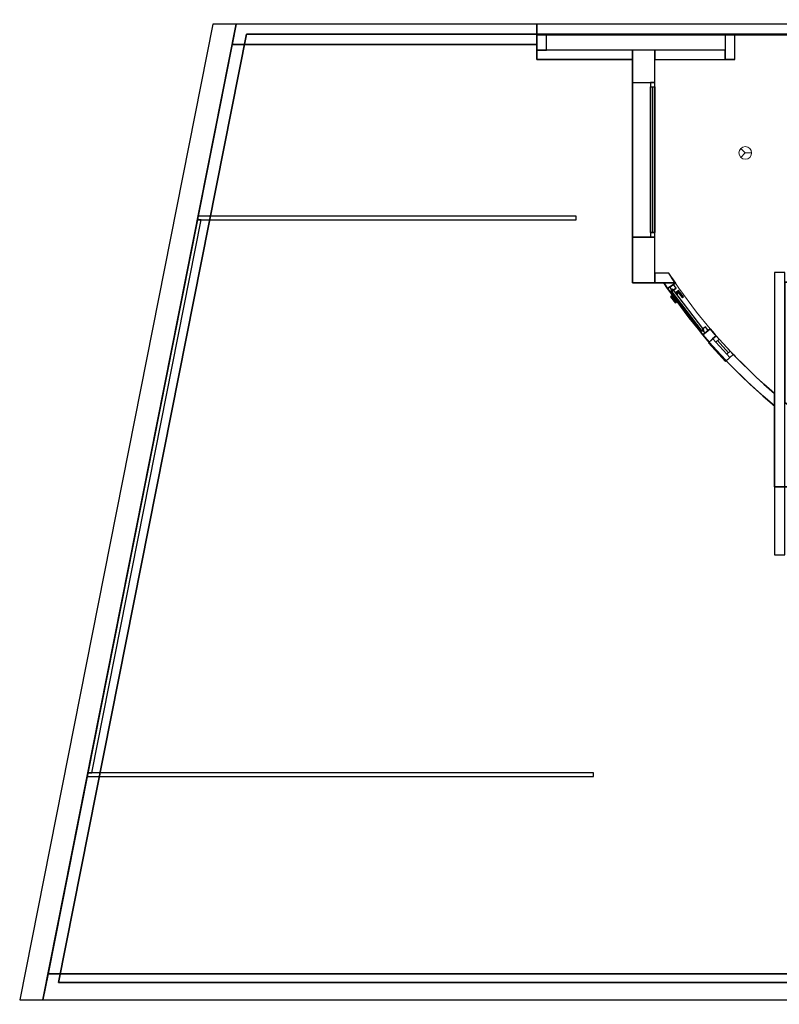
# Model space of a CAD drawing. Header units: metres. Extents: x 397.7 to 427.5, y 12.8 to 28.3.
# Tile 1 of 9: x 397.7 to 409.7, y 12.8 to 28.3. Entities that reach past the tile are written whole.
import ezdxf

# ---------------------------------------------------------------- set-up
doc = ezdxf.new("R2010")
doc.units = ezdxf.units.M
for name, color, linetype, lineweight, true_color in [('01_CARPINTERIA', 5, 'Continuous', 25, 0x0000ff), ('01_PROYECCION CARP', 7, 'Continuous', 25, 0x00007f), ('01_SUELOS', 7, 'Continuous', 25, 0x007f00)]:
    doc.layers.add(name, color=color, linetype=linetype, lineweight=lineweight, true_color=true_color)
for name, color, linetype, lineweight in [('A-DETL-GENF-OTLN', 7, 'Continuous', 18), ('A-GENM-____-OTLN', 7, 'Continuous', 18), ('A-WALL-____-MCUT', 7, 'Continuous', 25), ('A-WALL-____-OTLN', 7, 'Continuous', 25)]:
    doc.layers.add(name, color=color, linetype=linetype, lineweight=lineweight)

# ---------------------------------------------------------------- blocks, each defined once
blk = doc.blocks.new('Family - Forjat P5-151942-09_PCI_PSC')
at = {"layer": '01_SUELOS', "color": 9, "true_color": 0xaad4aa}
for p, q in [((2.965, 14.958), (0, 0)), ((0, 0), (2.965, 14.958)), ((12.532, 14.958), (2.965, 14.958)), ((2.965, 14.958), (12.532, 14.958)), ((12.532, 12.879), (12.532, 14.958)), ((12.532, 14.958), (12.532, 12.879)), ((17.482, 14.958), (17.482, 12.882)), ((17.482, 12.882), (17.482, 14.958)), ((18.779, 14.958), (17.482, 14.958)), ((17.482, 14.958), (18.779, 14.958)), ((18.779, 12.929), (18.779, 14.958)), ((18.779, 14.958), (18.779, 12.929)), ((20.692, 14.958), (20.692, 12.929)), ((20.692, 12.929), (20.692, 14.958)), ((20.842, 14.958), (20.692, 14.958)), ((20.692, 14.958), (20.842, 14.958)), ((20.842, 12.929), (20.842, 14.958)), ((20.842, 14.958), (20.842, 12.929)), ((22.712, 14.958), (22.712, 12.929)), ((22.712, 12.929), (22.712, 14.958)), ((28.518, 14.958), (22.712, 14.958)), ((22.712, 14.958), (28.518, 14.958)), ((25.418, 0), (28.518, 14.958)), ((28.518, 14.958), (25.418, 0)), ((20.692, 12.929), (18.779, 12.929)), ((18.779, 12.929), (20.692, 12.929)), ((22.712, 12.929), (20.842, 12.929)), ((20.842, 12.929), (22.712, 12.929)), ((17.482, 12.882), (12.532, 12.879)), ((12.532, 12.879), (17.482, 12.882)), ((11.452, 9.149), (11.452, 11.049)), ((11.452, 11.049), (11.452, 9.149)), ((11.452, 11.049), (17.192, 11.049)), ((17.192, 11.049), (11.452, 11.049)), ((17.192, 11.049), (17.192, 9.103)), ((17.192, 9.103), (17.192, 11.049)), ((11.519, 9.104), (11.452, 9.149)), ((11.452, 9.149), (11.519, 9.104)), ((11.588, 9.061), (11.519, 9.104)), ((11.519, 9.104), (11.588, 9.061)), ((11.657, 9.019), (11.588, 9.061)), ((11.588, 9.061), (11.657, 9.019)), ((11.727, 8.977), (11.657, 9.019)), ((11.657, 9.019), (11.727, 8.977)), ((17.054, 9.018), (16.985, 8.976)), ((16.985, 8.976), (17.054, 9.018)), ((17.123, 9.06), (17.054, 9.018)), ((17.054, 9.018), (17.123, 9.06)), ((17.192, 9.103), (17.123, 9.06)), ((17.123, 9.06), (17.192, 9.103)), ((11.797, 8.937), (11.727, 8.977)), ((11.727, 8.977), (11.797, 8.937)), ((11.868, 8.898), (11.797, 8.937)), ((11.797, 8.937), (11.868, 8.898)), ((11.94, 8.86), (11.868, 8.898)), ((11.868, 8.898), (11.94, 8.86)), ((12.012, 8.823), (11.94, 8.86)), ((11.94, 8.86), (12.012, 8.823)), ((16.772, 8.859), (16.699, 8.822)), ((16.699, 8.822), (16.772, 8.859)), ((16.843, 8.897), (16.772, 8.859)), ((16.772, 8.859), (16.843, 8.897)), ((16.914, 8.936), (16.843, 8.897)), ((16.843, 8.897), (16.914, 8.936)), ((16.985, 8.976), (16.914, 8.936)), ((16.914, 8.936), (16.985, 8.976)), ((12.084, 8.788), (12.012, 8.823)), ((12.012, 8.823), (12.084, 8.788)), ((12.158, 8.753), (12.084, 8.788)), ((12.084, 8.788), (12.158, 8.753)), ((12.231, 8.72), (12.158, 8.753)), ((12.158, 8.753), (12.231, 8.72)), ((12.306, 8.687), (12.231, 8.72)), ((12.231, 8.72), (12.306, 8.687)), ((16.48, 8.719), (16.405, 8.686)), ((16.405, 8.686), (16.48, 8.719)), ((16.553, 8.752), (16.48, 8.719)), ((16.48, 8.719), (16.553, 8.752)), ((16.627, 8.787), (16.553, 8.752)), ((16.553, 8.752), (16.627, 8.787)), ((16.699, 8.822), (16.627, 8.787)), ((16.627, 8.787), (16.699, 8.822)), ((12.38, 8.656), (12.306, 8.687)), ((12.306, 8.687), (12.38, 8.656)), ((12.456, 8.626), (12.38, 8.656)), ((12.38, 8.656), (12.456, 8.626)), ((12.531, 8.597), (12.456, 8.626)), ((12.456, 8.626), (12.531, 8.597)), ((12.608, 8.57), (12.531, 8.597)), ((12.531, 8.597), (12.608, 8.57)), ((12.684, 8.543), (12.608, 8.57)), ((12.608, 8.57), (12.684, 8.543)), ((12.761, 8.518), (12.684, 8.543)), ((12.684, 8.543), (12.761, 8.518)), ((16.027, 8.542), (15.95, 8.517)), ((15.95, 8.517), (16.027, 8.542)), ((16.103, 8.569), (16.027, 8.542)), ((16.027, 8.542), (16.103, 8.569)), ((16.18, 8.596), (16.103, 8.569)), ((16.103, 8.569), (16.18, 8.596)), ((16.255, 8.625), (16.18, 8.596)), ((16.18, 8.596), (16.255, 8.625)), ((16.331, 8.655), (16.255, 8.625)), ((16.255, 8.625), (16.331, 8.655)), ((16.405, 8.686), (16.331, 8.655)), ((16.331, 8.655), (16.405, 8.686)), ((12.838, 8.494), (12.761, 8.518)), ((12.761, 8.518), (12.838, 8.494)), ((12.916, 8.471), (12.838, 8.494)), ((12.838, 8.494), (12.916, 8.471)), ((12.994, 8.449), (12.916, 8.471)), ((12.916, 8.471), (12.994, 8.449)), ((13.073, 8.429), (12.994, 8.449)), ((12.994, 8.449), (13.073, 8.429)), ((13.151, 8.409), (13.073, 8.429)), ((13.073, 8.429), (13.151, 8.409)), ((13.23, 8.391), (13.151, 8.409)), ((13.151, 8.409), (13.23, 8.391)), ((13.309, 8.374), (13.23, 8.391)), ((13.23, 8.391), (13.309, 8.374)), ((15.481, 8.391), (15.401, 8.374)), ((15.401, 8.374), (15.481, 8.391)), ((15.56, 8.409), (15.481, 8.391)), ((15.481, 8.391), (15.56, 8.409)), ((15.638, 8.428), (15.56, 8.409)), ((15.56, 8.409), (15.638, 8.428)), ((15.717, 8.449), (15.638, 8.428)), ((15.638, 8.428), (15.717, 8.449)), ((15.795, 8.47), (15.717, 8.449)), ((15.717, 8.449), (15.795, 8.47)), ((15.873, 8.493), (15.795, 8.47)), ((15.795, 8.47), (15.873, 8.493)), ((15.95, 8.517), (15.873, 8.493)), ((15.873, 8.493), (15.95, 8.517)), ((13.389, 8.359), (13.309, 8.374)), ((13.309, 8.374), (13.389, 8.359)), ((13.469, 8.345), (13.389, 8.359)), ((13.389, 8.359), (13.469, 8.345)), ((13.549, 8.331), (13.469, 8.345)), ((13.469, 8.345), (13.549, 8.331)), ((13.629, 8.319), (13.549, 8.331)), ((13.549, 8.331), (13.629, 8.319)), ((13.709, 8.309), (13.629, 8.319)), ((13.629, 8.319), (13.709, 8.309)), ((13.789, 8.299), (13.709, 8.309)), ((13.709, 8.309), (13.789, 8.299)), ((13.87, 8.291), (13.789, 8.299)), ((13.789, 8.299), (13.87, 8.291)), ((13.951, 8.284), (13.87, 8.291)), ((13.87, 8.291), (13.951, 8.284)), ((14.032, 8.279), (13.951, 8.284)), ((13.951, 8.284), (14.032, 8.279)), ((14.113, 8.274), (14.032, 8.279)), ((14.032, 8.279), (14.113, 8.274)), ((14.193, 8.271), (14.113, 8.274)), ((14.113, 8.274), (14.193, 8.271)), ((14.274, 8.269), (14.193, 8.271)), ((14.193, 8.271), (14.274, 8.269)), ((14.355, 8.269), (14.274, 8.269)), ((14.274, 8.269), (14.355, 8.269)), ((14.436, 8.269), (14.355, 8.269)), ((14.355, 8.269), (14.436, 8.269)), ((14.517, 8.271), (14.436, 8.269)), ((14.436, 8.269), (14.517, 8.271)), ((14.598, 8.274), (14.517, 8.271)), ((14.517, 8.271), (14.598, 8.274)), ((14.679, 8.279), (14.598, 8.274)), ((14.598, 8.274), (14.679, 8.279)), ((14.76, 8.284), (14.679, 8.279)), ((14.679, 8.279), (14.76, 8.284)), ((14.841, 8.291), (14.76, 8.284)), ((14.76, 8.284), (14.841, 8.291)), ((14.921, 8.299), (14.841, 8.291)), ((14.841, 8.291), (14.921, 8.299)), ((15.002, 8.309), (14.921, 8.299)), ((14.921, 8.299), (15.002, 8.309)), ((15.082, 8.319), (15.002, 8.309)), ((15.002, 8.309), (15.082, 8.319)), ((15.162, 8.331), (15.082, 8.319)), ((15.082, 8.319), (15.162, 8.331)), ((15.242, 8.344), (15.162, 8.331)), ((15.162, 8.331), (15.242, 8.344)), ((15.322, 8.358), (15.242, 8.344)), ((15.242, 8.344), (15.322, 8.358)), ((15.401, 8.374), (15.322, 8.358)), ((15.322, 8.358), (15.401, 8.374)), ((0, 0), (25.418, 0)), ((25.418, 0), (0, 0))]:
    blk.add_line(p, q, dxfattribs=at)
blk = doc.blocks.new('Family - LONDR55-XX_ZZ-ARQ-CAA-M3D-Londres55-156004-09_PCI_PSC')
at = {"layer": '01_CARPINTERIA', "color": 161, "true_color": 0xaaaaff}
for p, q in [((0.656, 0.162), (0.656, 0.163)), ((0.656, 0.163), (0.656, 0.162)), ((0.781, 0.163), (0.656, 0.163)), ((0.656, 0.158), (0.656, 0.162)), ((0.656, 0.162), (0.656, 0.158)), ((0.78, 0.162), (0.656, 0.162)), ((0.78, 0.162), (0.656, 0.162)), ((0.656, 0.153), (0.656, 0.158)), ((0.656, 0.158), (0.656, 0.153)), ((0.776, 0.158), (0.656, 0.158)), ((0.776, 0.158), (0.656, 0.158)), ((0.776, 0.158), (0.771, 0.153)), ((0.771, 0.153), (0.776, 0.158)), ((0.78, 0.162), (0.776, 0.158)), ((0.776, 0.158), (0.78, 0.162)), ((0.776, 0.113), (0.776, 0.158)), ((0.776, 0.113), (0.776, 0.158)), ((0.781, 0.163), (0.78, 0.162)), ((0.78, 0.162), (0.781, 0.163)), ((0.78, 0.113), (0.78, 0.162)), ((0.78, 0.113), (0.78, 0.162)), ((0.781, 0.113), (0.781, 0.163)), ((0.069, 0.083), (-0.001, 0.083)), ((-0.001, 0.083), (-0.001, 0.013)), ((0.069, 0.083), (-0.001, 0.083)), ((-0.001, 0.013), (-0.001, 0.083)), ((-0.001, 0.013), (0.069, 0.013)), ((-0.001, 0.013), (0.069, 0.013)), ((0.856, 0.103), (0.049, 0.103)), ((0.049, 0.103), (0.049, 0.063)), ((0.856, 0.103), (0.049, 0.103)), ((0.049, 0.063), (0.049, 0.103)), ((0.049, 0.063), (0.856, 0.063)), ((0.049, 0.063), (0.856, 0.063)), ((0.069, 0.013), (0.069, 0.083)), ((0.069, 0.013), (0.069, 0.083)), ((0.656, 0.148), (0.656, 0.153)), ((0.656, 0.153), (0.656, 0.148)), ((0.656, 0.153), (0.771, 0.153)), ((0.771, 0.153), (0.656, 0.153)), ((0.656, 0.148), (0.656, 0.144)), ((0.656, 0.144), (0.656, 0.148)), ((0.766, 0.148), (0.656, 0.148)), ((0.766, 0.148), (0.656, 0.148)), ((0.656, 0.144), (0.656, 0.143)), ((0.656, 0.143), (0.656, 0.144)), ((0.763, 0.144), (0.656, 0.144)), ((0.763, 0.144), (0.656, 0.144)), ((0.761, 0.143), (0.656, 0.143)), ((0.656, 0.022), (0.656, 0.023)), ((0.656, 0.023), (0.656, 0.022)), ((0.656, 0.023), (0.761, 0.023)), ((0.656, 0.018), (0.656, 0.022)), ((0.656, 0.022), (0.656, 0.018)), ((0.656, 0.022), (0.763, 0.022)), ((0.656, 0.022), (0.763, 0.022)), ((0.656, 0.013), (0.656, 0.018)), ((0.656, 0.018), (0.656, 0.013)), ((0.656, 0.018), (0.766, 0.018)), ((0.656, 0.018), (0.766, 0.018)), ((0.656, 0.008), (0.656, 0.013)), ((0.656, 0.013), (0.656, 0.008)), ((0.771, 0.013), (0.656, 0.013)), ((0.656, 0.013), (0.771, 0.013)), ((0.656, 0.008), (0.656, 0.004)), ((0.656, 0.004), (0.656, 0.008)), ((0.656, 0.008), (0.776, 0.008)), ((0.656, 0.008), (0.776, 0.008)), ((0.656, 0.004), (0.656, 0.003)), ((0.656, 0.003), (0.656, 0.004)), ((0.656, 0.004), (0.78, 0.004)), ((0.656, 0.004), (0.78, 0.004)), ((0.656, 0.003), (0.781, 0.003)), ((0.796, 0.113), (0.746, 0.113)), ((0.746, 0.113), (0.796, 0.113)), ((0.746, 0.103), (0.746, 0.113)), ((0.746, 0.103), (0.746, 0.113)), ((0.796, 0.103), (0.746, 0.103)), ((0.746, 0.103), (0.796, 0.103)), ((0.746, 0.063), (0.796, 0.063)), ((0.796, 0.063), (0.746, 0.063)), ((0.746, 0.053), (0.746, 0.063)), ((0.746, 0.053), (0.746, 0.063)), ((0.746, 0.053), (0.796, 0.053)), ((0.796, 0.053), (0.746, 0.053)), ((0.761, 0.143), (0.763, 0.144)), ((0.763, 0.144), (0.761, 0.143)), ((0.761, 0.113), (0.761, 0.143)), ((0.763, 0.113), (0.761, 0.113)), ((0.761, 0.113), (0.763, 0.113)), ((0.763, 0.053), (0.761, 0.053)), ((0.761, 0.053), (0.763, 0.053)), ((0.761, 0.023), (0.761, 0.053)), ((0.763, 0.022), (0.761, 0.023)), ((0.761, 0.023), (0.763, 0.022)), ((0.763, 0.144), (0.766, 0.148)), ((0.766, 0.148), (0.763, 0.144)), ((0.763, 0.113), (0.763, 0.144)), ((0.763, 0.113), (0.763, 0.144)), ((0.766, 0.113), (0.763, 0.113)), ((0.763, 0.113), (0.766, 0.113)), ((0.766, 0.053), (0.763, 0.053)), ((0.763, 0.053), (0.766, 0.053)), ((0.763, 0.022), (0.763, 0.053)), ((0.763, 0.022), (0.763, 0.053)), ((0.766, 0.018), (0.763, 0.022)), ((0.763, 0.022), (0.766, 0.018)), ((0.766, 0.148), (0.771, 0.153)), ((0.771, 0.153), (0.766, 0.148)), ((0.766, 0.113), (0.766, 0.148)), ((0.766, 0.113), (0.766, 0.148)), ((0.771, 0.113), (0.766, 0.113)), ((0.766, 0.113), (0.771, 0.113)), ((0.766, 0.053), (0.771, 0.053)), ((0.771, 0.053), (0.766, 0.053)), ((0.766, 0.018), (0.766, 0.053)), ((0.766, 0.018), (0.766, 0.053)), ((0.771, 0.013), (0.766, 0.018)), ((0.766, 0.018), (0.771, 0.013)), ((0.771, 0.153), (0.771, 0.113)), ((0.771, 0.113), (0.771, 0.153)), ((0.776, 0.113), (0.771, 0.113)), ((0.771, 0.113), (0.776, 0.113)), ((0.771, 0.053), (0.776, 0.053)), ((0.776, 0.053), (0.771, 0.053)), ((0.771, 0.053), (0.771, 0.013)), ((0.771, 0.013), (0.771, 0.053)), ((0.771, 0.013), (0.776, 0.008)), ((0.776, 0.008), (0.771, 0.013)), ((0.776, 0.113), (0.78, 0.113)), ((0.78, 0.113), (0.776, 0.113)), ((0.776, 0.053), (0.78, 0.053)), ((0.78, 0.053), (0.776, 0.053)), ((0.776, 0.008), (0.776, 0.053)), ((0.776, 0.008), (0.776, 0.053)), ((0.776, 0.008), (0.78, 0.004)), ((0.78, 0.004), (0.776, 0.008)), ((0.78, 0.113), (0.781, 0.113)), ((0.781, 0.113), (0.78, 0.113)), ((0.78, 0.053), (0.781, 0.053)), ((0.781, 0.053), (0.78, 0.053)), ((0.78, 0.004), (0.78, 0.053)), ((0.78, 0.004), (0.78, 0.053)), ((0.78, 0.004), (0.781, 0.003)), ((0.781, 0.003), (0.78, 0.004)), ((0.781, 0.003), (0.781, 0.053)), ((0.796, 0.103), (0.796, 0.113)), ((0.796, 0.113), (0.796, 0.103)), ((0.796, 0.053), (0.796, 0.063)), ((0.796, 0.063), (0.796, 0.053)), ((0.906, 0.083), (0.836, 0.083)), ((0.836, 0.083), (0.836, 0.013)), ((0.906, 0.083), (0.836, 0.083)), ((0.836, 0.013), (0.836, 0.083)), ((0.836, 0.013), (0.906, 0.013)), ((0.836, 0.013), (0.906, 0.013)), ((0.856, 0.063), (0.856, 0.103)), ((0.856, 0.063), (0.856, 0.103)), ((0.906, 0.013), (0.906, 0.083)), ((0.906, 0.013), (0.906, 0.083))]:
    blk.add_line(p, q, dxfattribs=at)
blk = doc.blocks.new('Family - Porta PSC-156005-09_PCI_PSC')
blk.add_blockref('Family - LONDR55-XX_ZZ-ARQ-CAA-M3D-Londres55-156004-09_PCI_PSC', (0, 0))
blk = doc.blocks.new('Family - Evans PSC-156017-09_PCI_PSC')
at = {"layer": 'A-WALL-____-MCUT', "color": 253, "true_color": 0xaaaaaa}
for p, q in [((0, 0.32), (0, 0)), ((4.804, 0.32), (0, 0.32)), ((4.741, 0), (4.804, 0.32)), ((0, 0), (4.741, 0))]:
    blk.add_line(p, q, dxfattribs=at)
at = {"layer": 'A-WALL-____-OTLN', "color": 253, "true_color": 0xaaaaaa}
for p, q in [((0, 0.32), (0, 0)), ((4.804, 0.32), (0, 0.32)), ((4.741, 0), (4.804, 0.32)), ((0, 0), (4.741, 0))]:
    blk.add_line(p, q, dxfattribs=at)
at = {"layer": 'A-WALL-____-OTLN', "color": 253, "lineweight": 18, "true_color": 0xaaaaaa}
blk.add_line((0, 0), (4.741, 0), dxfattribs=at)
blk = doc.blocks.new('Family - Evans PSC-156019-09_PCI_PSC')
at = {"layer": 'A-WALL-____-MCUT', "color": 253, "true_color": 0xaaaaaa}
for p, q in [((0.081, 0.41), (0, 0)), ((26.328, 0.41), (0.081, 0.41)), ((26.243, 0), (26.328, 0.41)), ((0, 0), (26.243, 0))]:
    blk.add_line(p, q, dxfattribs=at)
at = {"layer": 'A-WALL-____-OTLN', "color": 253, "true_color": 0xaaaaaa}
for p, q in [((0.081, 0.41), (0, 0)), ((26.328, 0.41), (0.081, 0.41)), ((26.243, 0), (26.328, 0.41)), ((0, 0), (26.243, 0))]:
    blk.add_line(p, q, dxfattribs=at)
at = {"layer": 'A-WALL-____-OTLN', "color": 253, "lineweight": 18, "true_color": 0xaaaaaa}
blk.add_line((0, 0), (26.243, 0), dxfattribs=at)
blk = doc.blocks.new('Family - Mur PSC-156021-09_PCI_PSC')
at = {"layer": 'A-WALL-____-MCUT', "color": 253, "true_color": 0xaaaaaa}
for p, q in [((-7.37, -4.989), (-7.402, -4.941)), ((-7.402, -4.941), (-7.402, -4.941)), ((-7.402, -4.941), (-7.402, -4.941)), ((-7.402, -4.941), (-7.368, -4.992)), ((-7.493, -5.075), (-7.526, -5.024)), ((-7.526, -5.024), (-7.526, -5.024)), ((-7.526, -5.024), (-7.526, -5.024)), ((-7.526, -5.024), (-7.451, -5.024)), ((-7.466, -5.116), (-7.493, -5.075)), ((-7.396, -5.069), (-7.466, -5.116)), ((-7.451, -5.024), (-7.347, -5.024)), ((-7.341, -5.033), (-7.396, -5.069)), ((-7.347, -5.024), (-7.37, -4.989)), ((-7.368, -4.992), (-7.341, -5.033)), ((-6.909, -5.845), (-6.858, -5.803)), ((-6.873, -5.889), (-6.909, -5.845)), ((-6.827, -5.945), (-6.873, -5.889)), ((-6.858, -5.803), (-6.793, -5.75)), ((-6.793, -5.75), (-6.758, -5.792)), ((-6.758, -5.792), (-6.714, -5.846)), ((-6.701, -5.861), (-6.756, -5.911)), ((-6.714, -5.846), (-6.704, -5.857)), ((-6.704, -5.857), (-6.701, -5.861)), ((-6.815, -5.958), (-6.827, -5.945)), ((-6.811, -5.962), (-6.815, -5.958)), ((-6.756, -5.911), (-6.811, -5.962)), ((-6.541, -6.257), (-6.485, -6.206)), ((-6.485, -6.206), (-6.43, -6.155)), ((-6.43, -6.155), (-6.422, -6.164)), ((-6.422, -6.164), (-6.398, -6.19)), ((-6.398, -6.19), (-6.259, -6.326)), ((-6.532, -6.266), (-6.541, -6.257)), ((-6.506, -6.294), (-6.532, -6.266)), ((-6.309, -6.487), (-6.506, -6.294)), ((-6.259, -6.326), (-6.066, -6.516)), ((-6.168, -6.626), (-6.309, -6.487)), ((-6.066, -6.516), (-5.946, -6.622)), ((-5.961, -6.808), (-6.168, -6.626)), ((-5.946, -6.622), (-5.778, -6.77)), ((-5.813, -6.94), (-5.961, -6.808)), ((-5.778, -6.77), (-5.778, -6.851)), ((-5.794, -6.955), (-5.813, -6.94)), ((-5.78, -6.966), (-5.794, -6.955)), ((-5.779, -6.965), (-5.78, -6.966)), ((-5.778, -6.964), (-5.779, -6.965)), ((-5.778, -6.851), (-5.778, -6.964))]:
    blk.add_line(p, q, dxfattribs=at)
at = {"layer": 'A-WALL-____-OTLN', "color": 253, "true_color": 0xaaaaaa}
for p, q in [((-7.402, -4.941), (-7.347, -5.024)), ((-7.402, -4.941), (-7.37, -4.989)), ((-7.402, -4.941), (-7.402, -4.941)), ((-7.402, -4.941), (-7.402, -4.941)), ((-7.402, -4.941), (-7.402, -4.941)), ((-7.402, -4.941), (-7.402, -4.941)), ((-7.402, -4.941), (-7.341, -5.033)), ((-7.402, -4.941), (-7.347, -5.024)), ((-7.402, -4.941), (-7.341, -5.033)), ((-7.368, -4.992), (-7.402, -4.941)), ((-7.526, -5.024), (-7.526, -5.024)), ((-7.526, -5.024), (-7.526, -5.024)), ((-7.526, -5.024), (-7.526, -5.024)), ((-7.347, -5.024), (-7.526, -5.024)), ((-7.451, -5.024), (-7.526, -5.024)), ((-7.347, -5.024), (-7.526, -5.024)), ((-7.526, -5.024), (-7.466, -5.116)), ((-7.526, -5.024), (-7.526, -5.024)), ((-7.466, -5.116), (-7.526, -5.024)), ((-7.493, -5.075), (-7.526, -5.024)), ((-7.493, -5.075), (-7.466, -5.116)), ((-7.466, -5.116), (-7.341, -5.033)), ((-7.341, -5.033), (-7.466, -5.116)), ((-7.396, -5.069), (-7.466, -5.116)), ((-7.347, -5.024), (-7.451, -5.024)), ((-7.396, -5.069), (-7.341, -5.033)), ((-7.37, -4.989), (-7.347, -5.024)), ((-7.341, -5.033), (-7.368, -4.992)), ((-6.793, -5.75), (-6.909, -5.845)), ((-6.909, -5.845), (-6.793, -5.75)), ((-6.858, -5.803), (-6.909, -5.845)), ((-6.827, -5.945), (-6.909, -5.845)), ((-6.909, -5.845), (-6.827, -5.945)), ((-6.909, -5.845), (-6.873, -5.889)), ((-6.873, -5.889), (-6.827, -5.945)), ((-6.858, -5.803), (-6.793, -5.75)), ((-6.701, -5.861), (-6.811, -5.962)), ((-6.701, -5.861), (-6.811, -5.962)), ((-6.714, -5.846), (-6.793, -5.75)), ((-6.758, -5.792), (-6.793, -5.75)), ((-6.714, -5.846), (-6.793, -5.75)), ((-6.758, -5.792), (-6.714, -5.846)), ((-6.756, -5.911), (-6.701, -5.861)), ((-6.714, -5.846), (-6.704, -5.857)), ((-6.714, -5.846), (-6.398, -6.19)), ((-6.398, -6.19), (-6.714, -5.846)), ((-6.704, -5.857), (-6.701, -5.861)), ((-6.43, -6.155), (-6.701, -5.861)), ((-6.43, -6.155), (-6.701, -5.861)), ((-6.827, -5.945), (-6.506, -6.294)), ((-6.506, -6.294), (-6.827, -5.945)), ((-6.815, -5.958), (-6.827, -5.945)), ((-6.815, -5.958), (-6.811, -5.962)), ((-6.756, -5.911), (-6.811, -5.962)), ((-6.541, -6.257), (-6.811, -5.962)), ((-6.541, -6.257), (-6.811, -5.962)), ((-6.541, -6.257), (-6.43, -6.155)), ((-6.43, -6.155), (-6.541, -6.257)), ((-6.485, -6.206), (-6.541, -6.257)), ((-6.485, -6.206), (-6.43, -6.155)), ((-6.422, -6.164), (-6.43, -6.155)), ((-6.422, -6.164), (-6.398, -6.19)), ((-6.066, -6.516), (-6.398, -6.19)), ((-6.259, -6.326), (-6.398, -6.19)), ((-6.066, -6.516), (-6.398, -6.19)), ((-6.541, -6.257), (-6.532, -6.266)), ((-6.532, -6.266), (-6.506, -6.294)), ((-6.506, -6.294), (-6.168, -6.626)), ((-6.506, -6.294), (-6.309, -6.487)), ((-6.168, -6.626), (-6.506, -6.294)), ((-6.066, -6.516), (-6.259, -6.326)), ((-6.309, -6.487), (-6.168, -6.626)), ((-5.778, -6.77), (-6.066, -6.516)), ((-5.946, -6.622), (-6.066, -6.516)), ((-5.778, -6.77), (-6.066, -6.516)), ((-6.168, -6.626), (-5.813, -6.94)), ((-6.168, -6.626), (-5.961, -6.808)), ((-5.813, -6.94), (-6.168, -6.626)), ((-5.778, -6.77), (-5.946, -6.622)), ((-5.961, -6.808), (-5.813, -6.94)), ((-5.778, -6.964), (-5.778, -6.77)), ((-5.778, -6.851), (-5.778, -6.77)), ((-5.778, -6.964), (-5.778, -6.77)), ((-5.813, -6.94), (-5.78, -6.966)), ((-5.813, -6.94), (-5.794, -6.955)), ((-5.78, -6.966), (-5.813, -6.94)), ((-5.794, -6.955), (-5.78, -6.966)), ((-5.78, -6.966), (-5.778, -6.964)), ((-5.78, -6.966), (-5.778, -6.964)), ((-5.78, -6.966), (-5.779, -6.965)), ((-5.779, -6.965), (-5.778, -6.964)), ((-5.778, -6.964), (-5.778, -6.851))]:
    blk.add_line(p, q, dxfattribs=at)
at = {"layer": 'A-WALL-____-OTLN', "color": 253, "lineweight": 18, "true_color": 0xaaaaaa}
blk.add_arc((0, 0), 9.049, 213.7247, 230.3165, dxfattribs=at)
blk = doc.blocks.new('Family - Vano finestra PSC-156023-09_PCI_PSC')
at = {"layer": 'A-GENM-____-OTLN', "color": 253, "true_color": 0xaaaaaa}
for p, q in [((408.663, 23.313), (408.541, 23.201)), ((408.541, 23.201), (408.663, 23.313)), ((408.933, 23.019), (408.663, 23.313)), ((408.663, 23.313), (408.933, 23.019)), ((408.541, 23.201), (408.811, 22.907)), ((408.811, 22.907), (408.541, 23.201)), ((408.811, 22.907), (408.933, 23.019)), ((408.933, 23.019), (408.811, 22.907))]:
    blk.add_line(p, q, dxfattribs=at)
blk = doc.blocks.new('Family - Vano porta PSC-156025-09_PCI_PSC')
at = {"layer": 'A-GENM-____-OTLN', "color": 253, "true_color": 0xaaaaaa}
for p, q in [((0.125, 0.812), (0, 0.729)), ((0, 0.729), (0.125, 0.812)), ((0.178, 0.733), (0.125, 0.812)), ((0.125, 0.812), (0.178, 0.733)), ((0, 0.729), (0.055, 0.646)), ((0.055, 0.646), (0, 0.729)), ((0.055, 0.646), (0.337, 0.266)), ((0.337, 0.266), (0.055, 0.646)), ((0.455, 0.358), (0.178, 0.733)), ((0.178, 0.733), (0.455, 0.358)), ((0.672, 0.096), (0.455, 0.358)), ((0.455, 0.358), (0.672, 0.096)), ((0.337, 0.266), (0.557, 0)), ((0.557, 0), (0.337, 0.266)), ((0.557, 0), (0.672, 0.096)), ((0.672, 0.096), (0.557, 0))]:
    blk.add_line(p, q, dxfattribs=at)
blk = doc.blocks.new('Family - LONDR55-XX_ZZ-ARQ-CAA-M3D-Londres55-156027-09_PCI_PSC')
at = {"layer": '01_CARPINTERIA', "color": 9, "true_color": 0xaaaad4}
for p, q in [((0.07, 0.07), (0, 0.07)), ((0, 0.07), (0, 0)), ((0, 0), (0.07, 0)), ((0.07, 0), (0.07, 0.07)), ((0.4, 0.07), (0.33, 0.07)), ((0.33, 0.07), (0.33, 0)), ((0.33, 0), (0.4, 0)), ((0.4, 0), (0.4, 0.07))]:
    blk.add_line(p, q, dxfattribs=at)
at = {"layer": '01_PROYECCION CARP', "color": 9, "true_color": 0xaaaad4}
for p, q in [((0, 0.07), (0, 0)), ((0.07, 0.07), (0, 0.07)), ((0, 0), (0.07, 0)), ((0.07, 0.07), (0.07, 0)), ((0.33, 0.07), (0.07, 0.07)), ((0.07, 0.07), (0.33, 0.07)), ((0.07, 0.07), (0.07, 0)), ((0.07, 0), (0.07, 0.07)), ((0.07, 0.035), (0.33, 0.035)), ((0.07, 0.035), (0.33, 0.035)), ((0.33, 0), (0.07, 0)), ((0.07, 0), (0.33, 0)), ((0.33, 0.07), (0.33, 0)), ((0.4, 0.07), (0.33, 0.07)), ((0.33, 0.07), (0.33, 0)), ((0.33, 0.07), (0.33, 0)), ((0.33, 0), (0.4, 0)), ((0.4, 0.07), (0.4, 0))]:
    blk.add_line(p, q, dxfattribs=at)
blk = doc.blocks.new('Family - Finestra PSC-156028-09_PCI_PSC')
blk.add_blockref('Family - LONDR55-XX_ZZ-ARQ-CAA-M3D-Londres55-156027-09_PCI_PSC', (0, 0))
blk = doc.blocks.new('Family - Mur PSC-156032-09_PCI_PSC')
at = {"layer": 'A-WALL-____-MCUT', "color": 253, "true_color": 0xaaaaaa}
for p, q in [((0, 0.15), (0, 0)), ((0.239, 0.15), (0, 0.15)), ((0, 0), (0.239, 0)), ((0.239, 0), (0.239, 0.15))]:
    blk.add_line(p, q, dxfattribs=at)
at = {"layer": 'A-WALL-____-OTLN', "color": 253, "lineweight": 18, "true_color": 0xaaaaaa}
blk.add_line((-0.02, 0), (0.389, 0), dxfattribs=at)
at = {"layer": 'A-WALL-____-OTLN', "color": 253, "true_color": 0xaaaaaa}
for p, q in [((0, 0.15), (0, 0)), ((0.239, 0.15), (0, 0.15)), ((0, 0), (0.239, 0)), ((0.239, 0), (0.239, 0.15))]:
    blk.add_line(p, q, dxfattribs=at)
blk = doc.blocks.new('Family - Mur PSC-156051-09_PCI_PSC')
at = {"layer": 'A-WALL-____-MCUT', "color": 253, "true_color": 0xaaaaaa}
for p, q in [((4.451, 0.16), (0, 0.16)), ((0, 0.16), (0, 0)), ((4.451, 0), (4.451, 0.16)), ((0, 0), (4.451, 0))]:
    blk.add_line(p, q, dxfattribs=at)
at = {"layer": 'A-WALL-____-OTLN', "color": 253, "true_color": 0xaaaaaa}
for p, q in [((4.451, 0.16), (0, 0.16)), ((0, 0.16), (0, 0)), ((4.451, 0), (4.451, 0.16)), ((0, 0), (4.451, 0))]:
    blk.add_line(p, q, dxfattribs=at)
at = {"layer": 'A-WALL-____-OTLN', "color": 253, "lineweight": 18, "true_color": 0xaaaaaa}
blk.add_line((0, 0), (4.451, 0), dxfattribs=at)
blk = doc.blocks.new('Family - Mur PSC-156079-09_PCI_PSC')
at = {"layer": 'A-WALL-____-MCUT', "color": 253, "true_color": 0xaaaaaa}
for p, q in [((0, 0.15), (0, 0)), ((1.51, 0.15), (0, 0.15)), ((1.51, 0), (1.51, 0.15)), ((1.86, 0.15), (1.86, 0)), ((2.97, 0.15), (1.86, 0.15)), ((2.97, 0), (2.97, 0.15)), ((0, 0), (1.51, 0)), ((1.86, 0), (2.97, 0))]:
    blk.add_line(p, q, dxfattribs=at)
at = {"layer": 'A-WALL-____-OTLN', "color": 253, "true_color": 0xaaaaaa}
for p, q in [((0, 0.15), (0, 0)), ((1.51, 0.15), (0, 0.15)), ((0, 0), (1.51, 0)), ((1.51, 0), (1.51, 0.15)), ((1.86, 0.15), (1.86, 0)), ((2.97, 0.15), (1.86, 0.15)), ((2.97, 0), (2.97, 0.15)), ((1.86, 0), (2.97, 0)), ((3.12, 0), (2.97, 0)), ((3.033, 0), (2.97, 0)), ((2.97, 0), (3.12, 0)), ((2.97, 0), (3.057, 0)), ((3.12, 0), (3.033, 0)), ((3.057, 0), (3.12, 0))]:
    blk.add_line(p, q, dxfattribs=at)
blk = doc.blocks.new('Family - Evans PSC-156085-09_PCI_PSC')
at = {"layer": 'A-WALL-____-MCUT', "color": 253, "true_color": 0xaaaaaa}
for p, q in [((5.971, 0.06), (0, 0.06)), ((0, 0.06), (0, 0)), ((0, 0), (5.959, 0)), ((5.959, 0), (5.971, 0.06))]:
    blk.add_line(p, q, dxfattribs=at)
at = {"layer": 'A-WALL-____-OTLN', "color": 253, "true_color": 0xaaaaaa}
for p, q in [((5.971, 0.06), (0, 0.06)), ((0, 0.06), (0, 0)), ((0, 0), (5.959, 0)), ((5.959, 0), (5.971, 0.06))]:
    blk.add_line(p, q, dxfattribs=at)
at = {"layer": 'A-WALL-____-OTLN', "color": 253, "lineweight": 18, "true_color": 0xaaaaaa}
blk.add_line((0, 0), (5.959, 0), dxfattribs=at)
blk = doc.blocks.new('Family - LONDR55-XX_ZZ-ARQ-CAA-M3D-Londres55-156089-09_PCI_PSC')
at = {"layer": 'A-WALL-____-MCUT', "color": 253, "true_color": 0xaaaaaa}
for p, q in [((0, 0.15), (0, 0)), ((0.22, 0.15), (0, 0.15)), ((0, 0), (0.32, 0)), ((0.32, 0), (0.22, 0.15))]:
    blk.add_line(p, q, dxfattribs=at)
at = {"layer": 'A-WALL-____-OTLN', "color": 253, "lineweight": 18, "true_color": 0xaaaaaa}
blk.add_line((-0.32, 0), (0.32, 0), dxfattribs=at)
at = {"layer": 'A-WALL-____-OTLN', "color": 253, "true_color": 0xaaaaaa}
for p, q in [((0, 0.15), (0, 0)), ((0.22, 0.15), (0, 0.15)), ((0, 0), (0.32, 0)), ((0.32, 0), (0.22, 0.15))]:
    blk.add_line(p, q, dxfattribs=at)
blk = doc.blocks.new('Family - Mur PSC-156091-09_PCI_PSC')
at = {"layer": 'A-WALL-____-MCUT', "color": 253, "true_color": 0xaaaaaa}
for p, q in [((0, 0.15), (0, 0)), ((0.389, 0.15), (0, 0.15)), ((0, 0), (0.389, 0)), ((0.389, 0), (0.389, 0.15))]:
    blk.add_line(p, q, dxfattribs=at)
at = {"layer": 'A-WALL-____-OTLN', "color": 253, "lineweight": 18, "true_color": 0xaaaaaa}
blk.add_line((-0.02, 0), (0.389, 0), dxfattribs=at)
at = {"layer": 'A-WALL-____-OTLN', "color": 253, "true_color": 0xaaaaaa}
for p, q in [((0, 0.15), (0, 0)), ((0.389, 0.15), (0, 0.15)), ((0, 0), (0.389, 0)), ((0.389, 0), (0.389, 0.15))]:
    blk.add_line(p, q, dxfattribs=at)
blk = doc.blocks.new('Family - Paviment PSC-156093-09_PCI_PSC')
at = {"layer": '01_SUELOS', "color": 9, "true_color": 0xaad4aa}
for p, q in [((2.904, 14.659), (0, 0)), ((0, 0), (2.904, 14.659)), ((7.708, 14.659), (2.904, 14.659)), ((2.904, 14.659), (7.708, 14.659)), ((7.708, 14.421), (7.708, 14.659)), ((7.708, 14.659), (7.708, 14.421)), ((23.148, 14.649), (23.148, 10.761)), ((23.148, 10.761), (23.148, 14.649)), ((28.945, 14.649), (23.148, 14.649)), ((23.148, 14.649), (28.945, 14.649)), ((25.91, 0), (28.945, 14.649)), ((28.945, 14.649), (25.91, 0)), ((9.218, 14.421), (7.708, 14.421)), ((7.708, 14.421), (9.218, 14.421)), ((9.218, 10.901), (9.218, 14.421)), ((9.218, 14.421), (9.218, 10.901)), ((17.553, 11.061), (17.553, 10.761)), ((17.553, 10.761), (17.553, 11.061)), ((18.493, 11.061), (17.553, 11.061)), ((17.553, 11.061), (18.493, 11.061)), ((17.893, 11.024), (18.153, 11.026)), ((18.153, 11.026), (17.893, 11.024)), ((18.153, 11.026), (18.024, 10.864)), ((18.024, 10.864), (18.153, 11.026)), ((18.493, 10.761), (18.493, 11.061)), ((18.493, 11.061), (18.493, 10.761)), ((9.708, 10.901), (9.218, 10.901)), ((9.218, 10.901), (9.708, 10.901)), ((9.769, 10.809), (9.708, 10.901)), ((9.708, 10.901), (9.769, 10.809)), ((18.024, 10.864), (17.893, 11.024)), ((17.893, 11.024), (18.024, 10.864)), ((10.325, 10.08), (9.769, 10.809)), ((9.769, 10.809), (10.325, 10.08)), ((17.508, 10.761), (17.508, 9.02)), ((17.508, 9.02), (17.508, 10.761)), ((17.553, 10.761), (17.508, 10.761)), ((17.508, 10.761), (17.553, 10.761)), ((18.968, 10.761), (18.493, 10.761)), ((18.493, 10.761), (18.968, 10.761)), ((18.881, 10.616), (18.968, 10.761)), ((18.968, 10.761), (18.881, 10.616)), ((19.142, 10.761), (19.018, 10.55)), ((19.018, 10.55), (19.142, 10.761)), ((23.148, 10.761), (19.142, 10.761)), ((19.142, 10.761), (23.148, 10.761)), ((18.734, 10.397), (18.881, 10.616)), ((18.881, 10.616), (18.734, 10.397)), ((19.018, 10.55), (18.858, 10.313)), ((18.858, 10.313), (19.018, 10.55)), ((19.018, 10.55), (19.018, 10.55)), ((19.018, 10.55), (19.018, 10.55)), ((18.858, 10.313), (18.734, 10.397)), ((18.734, 10.397), (18.858, 10.313)), ((10.423, 9.963), (10.325, 10.08)), ((10.325, 10.08), (10.423, 9.963)), ((10.728, 9.631), (10.423, 9.963)), ((10.423, 9.963), (10.728, 9.631)), ((11.066, 9.299), (10.728, 9.631)), ((10.728, 9.631), (11.066, 9.299)), ((11.422, 8.985), (11.066, 9.299)), ((11.066, 9.299), (11.422, 8.985)), ((17.623, 9.12), (17.781, 9.271)), ((17.781, 9.271), (17.623, 9.12)), ((17.781, 9.271), (17.805, 9.294)), ((17.805, 9.294), (17.781, 9.271)), ((17.805, 9.294), (17.909, 9.186)), ((17.909, 9.186), (17.805, 9.294)), ((17.902, 9.179), (17.825, 9.103)), ((17.825, 9.103), (17.902, 9.179)), ((17.909, 9.186), (17.902, 9.179)), ((17.902, 9.179), (17.909, 9.186)), ((17.902, 9.179), (17.902, 9.179)), ((17.902, 9.179), (17.902, 9.179)), ((17.508, 9.02), (17.623, 9.12)), ((17.623, 9.12), (17.508, 9.02)), ((17.747, 9.028), (17.669, 8.954)), ((17.669, 8.954), (17.747, 9.028)), ((17.825, 9.103), (17.747, 9.028)), ((17.747, 9.028), (17.825, 9.103)), ((11.456, 8.958), (11.422, 8.985)), ((11.422, 8.985), (11.456, 8.958)), ((11.456, 7.68), (11.456, 8.958)), ((11.456, 8.958), (11.456, 7.68)), ((17.589, 8.881), (17.508, 8.81)), ((17.508, 8.81), (17.589, 8.881)), ((17.669, 8.954), (17.589, 8.881)), ((17.589, 8.881), (17.669, 8.954)), ((17.508, 8.81), (17.508, 7.68)), ((17.508, 7.68), (17.508, 8.81)), ((17.508, 7.68), (11.456, 7.68)), ((11.456, 7.68), (17.508, 7.68)), ((0, 0), (25.91, 0)), ((25.91, 0), (0, 0))]:
    blk.add_line(p, q, dxfattribs=at)
blk = doc.blocks.new('Family - LONDR55-XX_ZZ-ARQ-CAA-M3D-Londres55-156104-09_PCI_PSC')
at = {"layer": 'A-WALL-____-MCUT', "color": 253, "true_color": 0xaaaaaa}
for p, q in [((15.44, 0.17), (0, 0.17)), ((0, 0.17), (0, 0)), ((15.44, 0), (15.44, 0.17)), ((0, 0), (15.44, 0))]:
    blk.add_line(p, q, dxfattribs=at)
at = {"layer": 'A-WALL-____-OTLN', "color": 253, "true_color": 0xaaaaaa}
for p, q in [((15.44, 0.17), (0, 0.17)), ((0, 0.17), (0, 0)), ((15.44, 0), (15.44, 0.17)), ((0, 0), (15.44, 0))]:
    blk.add_line(p, q, dxfattribs=at)
at = {"layer": 'A-WALL-____-OTLN', "color": 253, "lineweight": 18, "true_color": 0xaaaaaa}
blk.add_line((0, 0), (15.44, 0), dxfattribs=at)
blk = doc.blocks.new('Family - Evans PSC-156120-09_PCI_PSC')
at = {"layer": 'A-WALL-____-MCUT', "color": 253, "true_color": 0xaaaaaa}
for p, q in [((7.986, 0.06), (0, 0.06)), ((0, 0.06), (0, 0)), ((7.974, 0), (7.986, 0.06)), ((0, 0), (7.913, 0)), ((7.913, 0), (7.97, 0)), ((7.97, 0), (7.974, 0))]:
    blk.add_line(p, q, dxfattribs=at)
at = {"layer": 'A-WALL-____-OTLN', "color": 253, "true_color": 0xaaaaaa}
for p, q in [((7.986, 0.06), (0, 0.06)), ((0, 0.06), (0, 0)), ((0, 0), (7.913, 0)), ((7.974, 0), (7.986, 0.06)), ((7.913, 0), (7.97, 0)), ((7.97, 0), (7.974, 0))]:
    blk.add_line(p, q, dxfattribs=at)
at = {"layer": 'A-WALL-____-OTLN', "color": 253, "lineweight": 18, "true_color": 0xaaaaaa}
blk.add_line((0, 0), (7.975, 0), dxfattribs=at)
blk = doc.blocks.new('Family - LONDR55-XX_ZZ-ARQ-CAA-M3D-Londres55-156125-09_PCI_PSC')
at = {"layer": '01_CARPINTERIA', "color": 9, "true_color": 0xaaaad4}
for p, q in [((0.07, 0.07), (0, 0.07)), ((0, 0.07), (0, 0)), ((0, 0), (0.07, 0)), ((0.07, 0), (0.07, 0.07)), ((2.44, 0.07), (2.37, 0.07)), ((2.37, 0.07), (2.37, 0)), ((2.37, 0), (2.44, 0)), ((2.44, 0), (2.44, 0.07))]:
    blk.add_line(p, q, dxfattribs=at)
at = {"layer": '01_PROYECCION CARP', "color": 9, "true_color": 0xaaaad4}
for p, q in [((0, 0), (0, 0.07)), ((0.07, 0.07), (0, 0.07)), ((0, 0), (0.07, 0)), ((2.37, 0.07), (0.07, 0.07)), ((0.07, 0.07), (2.37, 0.07)), ((0.07, 0), (0.07, 0.07)), ((0.07, 0), (0.07, 0.07)), ((0.07, 0), (0.07, 0.07)), ((0.07, 0.035), (2.37, 0.035)), ((0.07, 0.035), (2.37, 0.035)), ((2.37, 0), (0.07, 0)), ((0.07, 0), (2.37, 0)), ((2.37, 0), (2.37, 0.07)), ((2.37, 0.07), (2.37, 0)), ((2.37, 0), (2.37, 0.07)), ((2.44, 0.07), (2.37, 0.07)), ((2.37, 0), (2.44, 0)), ((2.44, 0), (2.44, 0.07))]:
    blk.add_line(p, q, dxfattribs=at)
blk = doc.blocks.new('Family - Finestra PSC-156126-09_PCI_PSC')
blk.add_blockref('Family - LONDR55-XX_ZZ-ARQ-CAA-M3D-Londres55-156125-09_PCI_PSC', (0, 0))
blk = doc.blocks.new('Family - Evans PSC-156131-09_PCI_PSC')
at = {"layer": 'A-WALL-____-MCUT', "color": 253, "true_color": 0xaaaaaa}
for p, q in [((8.877, 0.06), (-0.012, 0.06)), ((-0.012, 0.06), (0, 0)), ((0, 0), (8.888, 0)), ((8.888, 0), (8.877, 0.06))]:
    blk.add_line(p, q, dxfattribs=at)
at = {"layer": 'A-WALL-____-OTLN', "color": 253, "true_color": 0xaaaaaa}
for p, q in [((-0.012, 0.06), (0, 0)), ((8.877, 0.06), (-0.012, 0.06)), ((0, 0), (8.888, 0)), ((8.888, 0), (8.877, 0.06))]:
    blk.add_line(p, q, dxfattribs=at)
at = {"layer": 'A-WALL-____-OTLN', "color": 253, "lineweight": 18, "true_color": 0xaaaaaa}
blk.add_line((0, 0), (8.888, 0), dxfattribs=at)
blk = doc.blocks.new('Family - Façana nord-oest PSC-156133-09_PCI_PSC')
at = {"layer": 'A-WALL-____-MCUT', "color": 253, "true_color": 0xaaaaaa}
for p, q in [((-0.071, 0.36), (0, 0)), ((15.617, 0.36), (-0.071, 0.36)), ((15.688, 0), (15.617, 0.36)), ((0, 0), (15.688, 0))]:
    blk.add_line(p, q, dxfattribs=at)
at = {"layer": 'A-WALL-____-OTLN', "color": 253, "true_color": 0xaaaaaa}
for p, q in [((-0.071, 0.36), (0, 0)), ((15.617, 0.36), (-0.071, 0.36)), ((15.688, 0), (15.617, 0.36)), ((0, 0), (15.688, 0))]:
    blk.add_line(p, q, dxfattribs=at)
at = {"layer": 'A-WALL-____-OTLN', "color": 253, "lineweight": 18, "true_color": 0xaaaaaa}
blk.add_line((0, 0), (15.688, 0), dxfattribs=at)
blk = doc.blocks.new('Family - Mur PSC-156137-09_PCI_PSC')
at = {"layer": 'A-WALL-____-MCUT', "color": 253, "true_color": 0xaaaaaa}
for p, q in [((0.51, 0.35), (0, 0.35)), ((0, 0.35), (0, 0)), ((0.51, 0), (0.51, 0.35)), ((2.95, 0.35), (2.95, 0)), ((3.67, 0.35), (2.95, 0.35)), ((3.67, 0), (3.67, 0.35)), ((0, 0), (0.51, 0)), ((2.95, 0), (3.67, 0))]:
    blk.add_line(p, q, dxfattribs=at)
at = {"layer": 'A-WALL-____-OTLN', "color": 253, "true_color": 0xaaaaaa}
for p, q in [((3.67, 0.35), (0, 0.35)), ((0, 0.35), (0, 0)), ((0.51, 0), (0.51, 0.35)), ((2.95, 0.35), (0.51, 0.35)), ((2.95, 0), (2.95, 0.35)), ((3.67, 0), (3.67, 0.35)), ((0, 0), (3.67, 0)), ((0.51, 0), (2.95, 0))]:
    blk.add_line(p, q, dxfattribs=at)
at = {"layer": 'A-WALL-____-OTLN', "color": 253, "lineweight": 18, "true_color": 0xaaaaaa}
blk.add_line((0, 0), (3.67, 0), dxfattribs=at)
blk = doc.blocks.new('Family - Vano finestra PSC-156139-09_PCI_PSC')
at = {"layer": 'A-GENM-____-OTLN', "color": 253, "true_color": 0xaaaaaa}
for p, q in [((407.697, 27.31), (407.347, 27.31)), ((407.347, 27.31), (407.347, 24.87)), ((407.697, 27.31), (407.347, 27.31)), ((407.347, 24.87), (407.347, 27.31)), ((407.697, 24.87), (407.697, 27.31)), ((407.697, 27.31), (407.697, 24.87)), ((407.347, 24.87), (407.697, 24.87)), ((407.697, 24.87), (407.347, 24.87))]:
    blk.add_line(p, q, dxfattribs=at)
blk = doc.blocks.new('LONDR55-XX_ZZ-ARQ-CAA-M3D-Londres55_ifc-1-09_PCI_PSC')
at = {"layer": '01_CARPINTERIA', "color": 253, "lineweight": 18, "true_color": 0xaaaaaa, "rotation": 127.3650837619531}
blk.add_blockref('Family - Porta PSC-156005-09_PCI_PSC', (408.549, 23.407), dxfattribs=at)
at = {"layer": '01_PROYECCION CARP', "color": 253, "lineweight": 18, "true_color": 0xaaaaaa}
for name, p, rotation in [('Family - Finestra PSC-156126-09_PCI_PSC', (407.627, 27.31), 270), ('Family - Finestra PSC-156028-09_PCI_PSC', (408.611, 23.266), 312.5502374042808)]:
    blk.add_blockref(name, p, dxfattribs=dict(at, rotation=rotation))
at = {"layer": '01_SUELOS', "color": 253, "lineweight": 18, "true_color": 0xaaaaaa}
for name, p in [('Family - Forjat P5-151942-09_PCI_PSC', (398.295, 13.111)), ('Family - Paviment PSC-156093-09_PCI_PSC', (398.129, 13.249))]:
    blk.add_blockref(name, p, dxfattribs=at)
at = {"layer": 'A-GENM-____-OTLN', "color": 253, "lineweight": 18, "true_color": 0xaaaaaa}
for name, p in [('Family - Vano finestra PSC-156139-09_PCI_PSC', (0, 0)), ('Family - Vano porta PSC-156025-09_PCI_PSC', (407.898, 23.329)), ('Family - Vano finestra PSC-156023-09_PCI_PSC', (0, 0))]:
    blk.add_blockref(name, p, dxfattribs=at)
at = {"layer": 'A-WALL-____-OTLN', "color": 253, "lineweight": 18, "true_color": 0xaaaaaa}
for name, p, rotation in [('Family - Façana nord-oest PSC-156133-09_PCI_PSC', (400.729, 28.228), 258.7952290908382), ('Family - Evans PSC-156017-09_PCI_PSC', (405.837, 28.228), 180), ('Family - LONDR55-XX_ZZ-ARQ-CAA-M3D-Londres55-156104-09_PCI_PSC', (421.277, 28.228), 180), ('Family - Mur PSC-156032-09_PCI_PSC', (405.837, 28.058), 270.0026484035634), ('Family - Mur PSC-156091-09_PCI_PSC', (408.807, 28.058), 270.0026484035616), ('Family - Mur PSC-156079-09_PCI_PSC', (405.837, 27.67), 0.0001273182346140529), ('Family - Mur PSC-156137-09_PCI_PSC', (407.347, 27.82), 270), ('Family - Evans PSC-156085-09_PCI_PSC', (406.455, 25.199), 180), ('Family - Evans PSC-156131-09_PCI_PSC', (400.484, 25.139), 258.7952290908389), ('Family - Mur PSC-156051-09_PCI_PSC', (409.745, 19.859), 90), ('Family - Evans PSC-156120-09_PCI_PSC', (406.731, 16.42), 180.0000560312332)]:
    blk.add_blockref(name, p, dxfattribs=dict(at, rotation=rotation))
for name, p in [('Family - LONDR55-XX_ZZ-ARQ-CAA-M3D-Londres55-156089-09_PCI_PSC', (407.697, 24.15)), ('Family - Mur PSC-156021-09_PCI_PSC', (415.363, 29.174)), ('Family - Evans PSC-156019-09_PCI_PSC', (398.048, 12.839))]:
    blk.add_blockref(name, p, dxfattribs=at)
blk = doc.blocks.new('ZYR_12_01_08 Detectors - 01 Detector Òptic-539619-09_PCI_PSC')
at = {"layer": 'A-DETL-GENF-OTLN', "color": 1, "true_color": 0xff0000}
for q in [(-0.071, 0.071), (0.071, 0.071), (0, -0.1)]:
    blk.add_line((0, 0), q, dxfattribs=at)
blk.add_circle((0, 0), 0.1, dxfattribs=at)

msp = doc.modelspace()

# ---------------------------------------------------------------- block references
at = {"lineweight": 5}
msp.add_blockref('LONDR55-XX_ZZ-ARQ-CAA-M3D-Londres55_ifc-1-09_PCI_PSC', (0, 0), dxfattribs=at)
at = {"layer": 'A-DETL-GENF-OTLN', "color": 1, "true_color": 0xff0000, "rotation": 89.9999999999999}
msp.add_blockref('ZYR_12_01_08 Detectors - 01 Detector Òptic-539619-09_PCI_PSC', (409.123, 26.198), dxfattribs=at)

doc.saveas('drawing.dxf')
